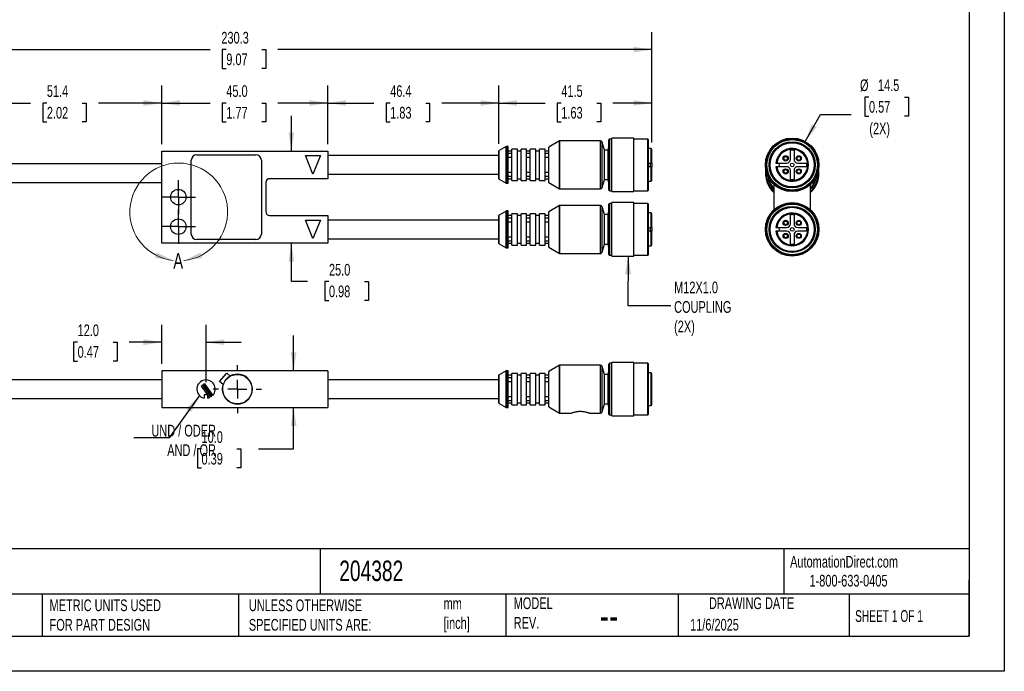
# Model space of a CAD drawing. Header units: millimetres. Extents: x 0 to 419, y 0 to 324.
# Tile 2 of 4: x 152 to 419, y 0 to 177. Entities that reach past the tile are written whole.
import ezdxf

# ---------------------------------------------------------------- set-up
doc = ezdxf.new("R2010")
doc.units = ezdxf.units.MM
doc.header["$LTSCALE"] = 1.5
doc.linetypes.add('CENTERX2', pattern=[20.32, 12.7, -2.54, 2.54, -2.54])
doc.layers.add('CENTER', color=40, linetype='CENTERX2')
doc.layers.add('DIMENSIONS', color=140, linetype='Continuous', lineweight=25)
doc.layers.add('TEXT', color=140, linetype='Continuous', lineweight=25)
doc.styles.add('SLDTEXTSTYLE0', font='TXT', dxfattribs={"width": 0.7})
doc.styles.add('SLDTEXTSTYLE1', font='TXT', dxfattribs={"width": 0.65})
doc.dimstyles.new('SLDDIMSTYLE0', dxfattribs={"dimtxt": 3.237012, "dimasz": 4.953, "dimexe": 0, "dimexo": 0.0625, "dimgap": 0.809253, "dimtad": 0, "dimtih": 1, "dimtoh": 1, "dimdec": 1, "dimrnd": 1e-09, "dimzin": 4, "dimdsep": 46, "dimtxsty": 'SLDTEXTSTYLE0', "dimsah": 1, "dimcen": 0.09, "dimadec": 0, "dimazin": 1, "dimtfac": 1, "dimtdec": 1, "dimtofl": 0, "dimtmove": 0, "dimatfit": 3, "dimfxl": 0, "dimfrac": 2, "dimtolj": 1, "dimtzin": 12, "dimarcsym": 0})
doc.dimstyles.new('SLDDIMSTYLE1', dxfattribs={"dimtxt": 3.237012, "dimasz": 4.953, "dimexe": 0, "dimexo": 0.0625, "dimgap": 0.809253, "dimtad": 0, "dimtih": 1, "dimtoh": 1, "dimdec": 1, "dimrnd": 1e-09, "dimzin": 12, "dimdsep": 46, "dimtxsty": 'SLDTEXTSTYLE0', "dimsah": 1, "dimcen": 0.09, "dimadec": 0, "dimazin": 3, "dimtfac": 1, "dimtdec": 1, "dimtofl": 0, "dimtmove": 0, "dimatfit": 3, "dimfxl": 0, "dimfrac": 2, "dimtolj": 1, "dimtzin": 12, "dimarcsym": 0})
doc.dimstyles.new('SLDDIMSTYLE2', dxfattribs={"dimtxt": 3.237012, "dimasz": 4.953, "dimexe": 0, "dimexo": 0.0625, "dimgap": 0.809253, "dimtad": 0, "dimtih": 1, "dimtoh": 1, "dimdec": 1, "dimrnd": 1e-09, "dimzin": 4, "dimdsep": 46, "dimtxsty": 'SLDTEXTSTYLE0', "dimsah": 1, "dimcen": 0.09, "dimadec": 0, "dimazin": 1, "dimtfac": 1, "dimtdec": 1, "dimtmove": 0, "dimatfit": 0, "dimfxl": 0, "dimfrac": 2, "dimtolj": 1, "dimtzin": 12, "dimarcsym": 0})
doc.dimstyles.new('SLDDIMSTYLE3', dxfattribs={"dimtxt": 0.18, "dimasz": 4.953, "dimexe": 0, "dimexo": 0.0625, "dimgap": 0, "dimtad": 0, "dimtih": 1, "dimtoh": 1, "dimdec": 0, "dimrnd": 1e-09, "dimzin": 0, "dimdsep": 46, "dimtxsty": 'Standard', "dimsah": 1, "dimcen": 0.09, "dimadec": 0, "dimazin": 0, "dimtfac": 4.953, "dimtdec": 0, "dimtofl": 0, "dimtmove": 0, "dimatfit": 3, "dimfxl": 0, "dimfrac": 2, "dimtolj": 1, "dimtzin": 0, "dimarcsym": 0})
doc.dimstyles.new('SLDDIMSTYLE4', dxfattribs={"dimtxt": 3.237012, "dimasz": 4.953, "dimexe": 0, "dimexo": 0.0625, "dimgap": 0.809253, "dimtad": 0, "dimtih": 1, "dimtoh": 1, "dimdec": 1, "dimrnd": 1e-09, "dimzin": 12, "dimdsep": 46, "dimtxsty": 'SLDTEXTSTYLE0', "dimsah": 1, "dimcen": 0, "dimadec": 0, "dimazin": 3, "dimtfac": 1, "dimtdec": 1, "dimtofl": 0, "dimtmove": 0, "dimatfit": 3, "dimfxl": 0, "dimfrac": 2, "dimtolj": 1, "dimtzin": 12, "dimarcsym": 0})

# ---------------------------------------------------------------- blocks, each defined once
blk = doc.blocks.new('_D_1')
at = {"layer": 'DIMENSIONS'}
for p, q in [((139.29, 140.76), (139.29, 158.85)), ((190.69, 142.97), (190.69, 158.85)), ((139.29, 154.09), (155.15, 154.09)), ((159.54, 154.09), (158.45, 154.09)), ((158.45, 154.09), (158.45, 148.95)), ((169.16, 154.09), (170.24, 154.09)), ((170.24, 154.09), (170.24, 148.95)), ((190.69, 154.09), (173.54, 154.09)), ((158.45, 148.95), (159.54, 148.95)), ((170.24, 148.95), (169.16, 148.95))]:
    blk.add_line(p, q, dxfattribs=at)
for points in [[(139.29, 154.09), (144.24, 153.33), (144.24, 154.85)], [(190.69, 154.09), (185.74, 154.85), (185.74, 153.33)]]:
    blk.add_solid(points, dxfattribs=at)
at = {"layer": 'DIMENSIONS', "char_height": 3.175, "attachment_point": 1, "style": 'SLDTEXTSTYLE0'}
for s, insert in [('51.4', (159.54, 158.91)), ('2.02', (159.54, 153.04))]:
    blk.add_mtext(s, dxfattribs=dict(at, insert=insert))
blk = doc.blocks.new('_D_2')
at = {"layer": 'DIMENSIONS'}
for p, q in [((190.69, 142.97), (190.69, 158.85)), ((235.69, 142.97), (235.69, 158.85)), ((190.69, 154.09), (203.81, 154.09)), ((208.19, 154.09), (207.11, 154.09)), ((207.11, 154.09), (207.11, 148.95)), ((217.81, 154.09), (218.9, 154.09)), ((218.9, 154.09), (218.9, 148.95)), ((235.69, 154.09), (222.2, 154.09)), ((207.11, 148.95), (208.19, 148.95)), ((218.9, 148.95), (217.81, 148.95))]:
    blk.add_line(p, q, dxfattribs=at)
for points in [[(190.69, 154.09), (195.64, 153.33), (195.64, 154.85)], [(235.69, 154.09), (230.74, 154.85), (230.74, 153.33)]]:
    blk.add_solid(points, dxfattribs=at)
at = {"layer": 'DIMENSIONS', "char_height": 3.175, "attachment_point": 1, "style": 'SLDTEXTSTYLE0'}
for s, insert in [('45.0', (208.19, 158.91)), ('1.77', (208.19, 153.04))]:
    blk.add_mtext(s, dxfattribs=dict(at, insert=insert))
blk = doc.blocks.new('_D_3')
at = {"layer": 'DIMENSIONS'}
for p, q in [((235.69, 142.97), (235.69, 158.85)), ((282.09, 143.01), (282.09, 158.85)), ((235.69, 154.09), (248.23, 154.09)), ((252.62, 154.09), (251.53, 154.09)), ((251.53, 154.09), (251.53, 148.95)), ((262.24, 154.09), (263.32, 154.09)), ((263.32, 154.09), (263.32, 148.95)), ((282.09, 154.09), (266.62, 154.09)), ((251.53, 148.95), (252.62, 148.95)), ((263.32, 148.95), (262.24, 148.95))]:
    blk.add_line(p, q, dxfattribs=at)
for points in [[(235.69, 154.09), (240.64, 153.33), (240.64, 154.85)], [(282.09, 154.09), (277.14, 154.85), (277.14, 153.33)]]:
    blk.add_solid(points, dxfattribs=at)
at = {"layer": 'DIMENSIONS', "char_height": 3.175, "attachment_point": 1, "style": 'SLDTEXTSTYLE0'}
for s, insert in [('46.4', (252.62, 158.91)), ('1.83', (252.62, 153.04))]:
    blk.add_mtext(s, dxfattribs=dict(at, insert=insert))
blk = doc.blocks.new('_D_4')
at = {"layer": 'DIMENSIONS'}
for p, q in [((282.09, 143.01), (282.09, 158.85)), ((323.59, 143.42), (323.59, 158.85)), ((282.09, 154.09), (294.62, 154.09)), ((299.01, 154.09), (297.92, 154.09)), ((297.92, 154.09), (297.92, 148.95)), ((308.63, 154.09), (309.71, 154.09)), ((309.71, 154.09), (309.71, 148.95)), ((323.59, 154.09), (313.01, 154.09)), ((297.92, 148.95), (299.01, 148.95)), ((309.71, 148.95), (308.63, 148.95))]:
    blk.add_line(p, q, dxfattribs=at)
for points in [[(282.09, 154.09), (287.04, 153.33), (287.04, 154.85)], [(323.59, 154.09), (318.64, 154.85), (318.64, 153.33)]]:
    blk.add_solid(points, dxfattribs=at)
at = {"layer": 'DIMENSIONS', "char_height": 3.175, "attachment_point": 1, "style": 'SLDTEXTSTYLE0'}
for s, insert in [('41.5', (299.01, 158.91)), ('1.63', (299.01, 153.04))]:
    blk.add_mtext(s, dxfattribs=dict(at, insert=insert))
blk = doc.blocks.new('_D_5')
at = {"layer": 'DIMENSIONS'}
for p, q in [((93.29, 142.27), (93.29, 173.33)), ((323.59, 143.42), (323.59, 173.33)), ((93.29, 168.57), (203.81, 168.57)), ((208.19, 168.57), (207.11, 168.57)), ((207.11, 168.57), (207.11, 163.42)), ((217.81, 168.57), (218.9, 168.57)), ((218.9, 168.57), (218.9, 163.42)), ((323.59, 168.57), (222.2, 168.57)), ((207.11, 163.42), (208.19, 163.42)), ((218.9, 163.42), (217.81, 163.42))]:
    blk.add_line(p, q, dxfattribs=at)
for points in [[(93.29, 168.57), (98.24, 167.81), (98.24, 169.33)], [(323.59, 168.57), (318.64, 169.33), (318.64, 167.81)]]:
    blk.add_solid(points, dxfattribs=at)
at = {"layer": 'DIMENSIONS', "char_height": 3.175, "attachment_point": 1, "style": 'SLDTEXTSTYLE0'}
for s, insert in [('230.3', (206.85, 173.38)), ('9.07', (208.19, 167.52))]:
    blk.add_mtext(s, dxfattribs=dict(at, insert=insert))
blk = doc.blocks.new('_D_6')
at = {"layer": 'DIMENSIONS'}
for p, q in [((225.83, 141.07), (225.83, 150.59)), ((225.83, 105.65), (225.83, 116.07)), ((230.19, 105.65), (225.83, 105.65)), ((236.02, 105.65), (234.93, 105.65)), ((234.93, 105.65), (234.93, 100.51)), ((245.64, 105.65), (246.73, 105.65)), ((246.73, 105.65), (246.73, 100.51)), ((234.93, 100.51), (236.02, 100.51)), ((246.73, 100.51), (245.64, 100.51))]:
    blk.add_line(p, q, dxfattribs=at)
for points in [[(225.83, 141.07), (226.59, 146.02), (225.07, 146.02)], [(225.83, 116.07), (225.07, 111.11), (226.59, 111.11)]]:
    blk.add_solid(points, dxfattribs=at)
at = {"layer": 'DIMENSIONS', "char_height": 3.175, "attachment_point": 1, "style": 'SLDTEXTSTYLE0'}
for s, insert in [('25.0', (236.02, 110.47)), ('0.98', (236.02, 104.6))]:
    blk.add_mtext(s, dxfattribs=dict(at, insert=insert))
blk = doc.blocks.new('SW_CENTERMARKSYMBOL_0')
at = {"layer": 'CENTER', "color": 0}
for p, q in [((0, 2.54), (0, 4.64)), ((-2.54, 0), (-4.64, 0)), ((0, 0), (-2.54, 0)), ((0, 0), (0, 2.54)), ((0, 0), (0, -2.54)), ((0, 0), (2.54, 0)), ((2.54, 0), (4.64, 0)), ((0, -2.54), (0, -4.64))]:
    blk.add_line(p, q, dxfattribs=at)
blk = doc.blocks.new('SW_CENTERMARKSYMBOL_1')
at = {"layer": 'CENTER', "color": 0}
for p, q in [((0, 2.54), (0, 4.64)), ((-2.54, 0), (-4.64, 0)), ((0, 0), (-2.54, 0)), ((0, 0), (0, 2.54)), ((0, 0), (0, -2.54)), ((0, 0), (2.54, 0)), ((2.54, 0), (4.64, 0)), ((0, -2.54), (0, -4.64))]:
    blk.add_line(p, q, dxfattribs=at)
blk = doc.blocks.new('_D_7')
at = {"layer": 'DIMENSIONS'}
for p, q in [((382.42, 155.68), (381.33, 155.68)), ((381.33, 155.68), (381.33, 150.53)), ((392.04, 155.68), (393.13, 155.68)), ((393.13, 155.68), (393.13, 150.53)), ((365.15, 143.64), (369.26, 150.98)), ((369.26, 150.98), (377.59, 150.98)), ((381.33, 150.53), (382.42, 150.53)), ((393.13, 150.53), (392.04, 150.53))]:
    blk.add_line(p, q, dxfattribs=at)
blk.add_solid([(365.15, 143.64), (368.23, 147.59), (366.9, 148.33)], dxfattribs=at)
at = {"layer": 'DIMENSIONS', "char_height": 3.175, "attachment_point": 1, "style": 'SLDTEXTSTYLE0'}
for s, insert in [('%%c', (379.98, 160.5)), ('14.5', (384.86, 160.5)), ('0.57', (382.42, 154.63)), ('(2X)', (382.51, 148.76))]:
    blk.add_mtext(s, dxfattribs=dict(at, insert=insert))
blk = doc.blocks.new('_D_13')
at = {"layer": 'DIMENSIONS'}
for p, q in [((226.45, 81.51), (226.45, 91.03)), ((226.45, 60.29), (226.45, 71.51)), ((201.47, 60.29), (200.38, 60.29)), ((200.38, 60.29), (200.38, 55.14)), ((211.09, 60.29), (212.17, 60.29)), ((212.17, 60.29), (212.17, 55.14)), ((216.92, 60.29), (226.45, 60.29)), ((200.38, 55.14), (201.47, 55.14)), ((212.17, 55.14), (211.09, 55.14))]:
    blk.add_line(p, q, dxfattribs=at)
for points in [[(226.45, 81.51), (227.21, 86.46), (225.68, 86.46)], [(226.45, 71.51), (225.68, 66.55), (227.21, 66.55)]]:
    blk.add_solid(points, dxfattribs=at)
at = {"layer": 'DIMENSIONS', "char_height": 3.175, "attachment_point": 1, "style": 'SLDTEXTSTYLE0'}
for s, insert in [('10.0', (201.47, 65.1)), ('0.39', (201.47, 59.23))]:
    blk.add_mtext(s, dxfattribs=dict(at, insert=insert))
blk = doc.blocks.new('_D_14')
at = {"layer": 'DIMENSIONS'}
for p, q in [((190.69, 83.41), (190.69, 93.99)), ((202.69, 78.41), (202.69, 93.99)), ((167.88, 89.23), (166.79, 89.23)), ((166.79, 89.23), (166.79, 84.09)), ((177.5, 89.23), (178.59, 89.23)), ((178.59, 89.23), (178.59, 84.09)), ((190.69, 89.23), (181.89, 89.23)), ((202.69, 89.23), (212.21, 89.23)), ((166.79, 84.09), (167.88, 84.09)), ((178.59, 84.09), (177.5, 84.09))]:
    blk.add_line(p, q, dxfattribs=at)
for points in [[(190.69, 89.23), (185.74, 89.99), (185.74, 88.47)], [(202.69, 89.23), (207.64, 88.47), (207.64, 89.99)]]:
    blk.add_solid(points, dxfattribs=at)
at = {"layer": 'DIMENSIONS', "char_height": 3.175, "attachment_point": 1, "style": 'SLDTEXTSTYLE0'}
for s, insert in [('12.0', (167.88, 94.05)), ('0.47', (167.88, 88.18))]:
    blk.add_mtext(s, dxfattribs=dict(at, insert=insert))
blk = doc.blocks.new('SW_CENTERMARKSYMBOL_4')
at = {"layer": 'CENTER', "color": 0}
for p, q in [((0, 5.08), (0, 6.54)), ((-5.08, 0), (-6.54, 0)), ((0, 0), (-2.54, 0)), ((0, 0), (0, 2.54)), ((0, 0), (0, -2.54)), ((0, 0), (2.54, 0)), ((5.08, 0), (6.54, 0)), ((0, -5.08), (0, -6.54))]:
    blk.add_line(p, q, dxfattribs=at)

msp = doc.modelspace()

# ---------------------------------------------------------------- linework, layer by layer
at = {"color": 7, "linetype": 'Continuous'}
for p, q in [((419.1, 323.85), (419.1, 0)), ((419.1, 0), (0, 0))]:
    msp.add_line(p, q, dxfattribs=at)
for p, q in [((312.69, 144.32), (312.13, 144.32)), ((312.13, 130.32), (312.13, 144.32)), ((318.69, 144.57), (312.69, 144.57)), ((312.69, 130.07), (312.69, 144.57)), ((318.69, 130.07), (318.69, 144.57)), ((322.44, 144.32), (318.69, 144.32)), ((322.69, 144.17), (322.44, 144.32)), ((322.44, 130.32), (322.44, 144.32)), ((322.69, 130.46), (322.69, 144.17)), ((284.06, 142.3), (282.14, 141.19)), ((284.06, 132.33), (284.06, 142.3)), ((284.49, 142.32), (284.11, 142.32)), ((284.11, 132.32), (284.11, 142.32)), ((284.49, 132.32), (284.49, 142.32)), ((284.59, 132.42), (284.59, 142.22)), ((287.09, 141.57), (285.59, 141.57)), ((285.59, 133.07), (285.59, 141.57)), ((287.09, 133.07), (287.09, 141.57)), ((289.59, 141.57), (288.09, 141.57)), ((288.09, 133.07), (288.09, 141.57)), ((289.59, 133.07), (289.59, 141.57)), ((292.09, 141.57), (290.59, 141.57)), ((290.59, 133.07), (290.59, 141.57)), ((292.09, 133.07), (292.09, 141.57)), ((294.59, 141.57), (293.09, 141.57)), ((293.09, 133.07), (293.09, 141.57)), ((294.59, 133.07), (294.59, 141.57)), ((295.59, 132.61), (295.59, 142.03)), ((298.56, 143.8), (295.64, 142.11)), ((295.64, 132.52), (295.64, 142.11)), ((298.56, 130.83), (298.56, 143.8)), ((309.63, 143.82), (298.61, 143.82)), ((298.61, 130.82), (298.61, 143.82)), ((309.63, 130.82), (309.63, 143.82)), ((310.69, 141.32), (310.12, 143.45)), ((310.12, 131.19), (310.12, 143.45)), ((311.93, 144.13), (311.69, 141.32)), ((311.93, 130.5), (311.93, 144.13)), ((323.34, 141.77), (322.69, 141.77)), ((323.59, 141.52), (323.34, 141.77)), ((323.34, 137.82), (323.34, 141.77)), ((323.59, 137.82), (323.59, 141.52)), ((190.69, 116.07), (190.69, 141.07)), ((190.69, 141.07), (235.69, 141.07)), ((200.19, 140.07), (216.19, 140.07)), ((229.69, 139.82), (233.69, 139.82)), ((231.69, 134.82), (229.69, 139.82)), ((233.69, 139.82), (231.69, 134.82)), ((235.69, 141.07), (235.69, 133.57)), ((282.09, 139.84), (235.69, 139.84)), ((282.09, 133.53), (282.09, 141.1)), ((282.14, 133.44), (282.14, 141.19)), ((285.59, 141.07), (284.59, 141.07)), ((284.59, 140.49), (285.59, 140.49)), ((285.59, 139.32), (284.59, 139.32)), ((288.09, 141.07), (287.09, 141.07)), ((290.59, 141.07), (289.59, 141.07)), ((289.59, 140.49), (290.59, 140.49)), ((290.59, 139.32), (289.59, 139.32)), ((293.09, 141.07), (292.09, 141.07)), ((295.59, 141.07), (294.59, 141.07)), ((294.59, 140.49), (295.59, 140.49)), ((295.59, 139.32), (294.59, 139.32)), ((311.69, 141.32), (310.69, 141.32)), ((310.69, 133.32), (310.69, 141.32)), ((311.69, 133.32), (311.69, 141.32)), ((361.1, 138.82), (361.1, 141.29)), ((362.1, 141.29), (362.1, 138.82)), ((190.69, 137.57), (139.29, 137.57)), ((198.69, 118.57), (198.69, 138.57)), ((217.69, 138.57), (217.69, 118.57)), ((322.69, 137.82), (323.34, 137.82)), ((323.34, 136.82), (322.69, 136.82)), ((323.09, 137.82), (323.09, 136.82)), ((323.34, 132.87), (323.34, 136.82)), ((323.59, 137.82), (323.59, 136.82)), ((323.59, 133.12), (323.59, 136.82)), ((357.43, 137.82), (360.1, 137.82)), ((360.1, 136.82), (357.43, 136.82)), ((363.1, 137.82), (365.57, 137.82)), ((365.57, 136.82), (363.1, 136.82)), ((235.69, 133.57), (219.89, 133.57)), ((235.69, 134.79), (282.09, 134.79)), ((284.59, 135.32), (285.59, 135.32)), ((285.59, 134.14), (284.59, 134.14)), ((284.59, 133.57), (285.59, 133.57)), ((287.09, 133.57), (288.09, 133.57)), ((289.59, 135.32), (290.59, 135.32)), ((290.59, 134.14), (289.59, 134.14)), ((289.59, 133.57), (290.59, 133.57)), ((292.09, 133.57), (293.09, 133.57)), ((294.59, 135.32), (295.59, 135.32)), ((295.59, 134.14), (294.59, 134.14)), ((294.59, 133.57), (295.59, 133.57)), ((361.1, 133.35), (361.1, 135.82)), ((362.1, 135.82), (362.1, 133.35)), ((368.63, 135.07), (368.61, 135.48)), ((368.72, 135.07), (368.69, 135.79)), ((368.75, 135.07), (368.7, 135.87)), ((139.29, 132.57), (190.69, 132.57)), ((218.89, 132.57), (218.89, 124.57)), ((282.14, 133.44), (284.06, 132.33)), ((284.11, 132.32), (284.49, 132.32)), ((285.59, 133.07), (287.09, 133.07)), ((288.09, 133.07), (289.59, 133.07)), ((290.59, 133.07), (292.09, 133.07)), ((293.09, 133.07), (294.59, 133.07)), ((295.64, 132.52), (298.56, 130.83)), ((298.61, 130.82), (309.63, 130.82)), ((310.12, 131.19), (310.69, 133.32)), ((310.69, 133.32), (311.69, 133.32)), ((311.69, 133.32), (311.93, 130.5)), ((322.69, 132.87), (323.34, 132.87)), ((323.34, 132.87), (323.59, 133.12)), ((356.6, 132.07), (356.6, 125.07)), ((366.6, 125.07), (366.6, 132.07)), ((312.13, 130.32), (312.69, 130.32)), ((312.69, 130.07), (318.69, 130.07)), ((318.69, 130.32), (322.44, 130.32)), ((322.44, 130.32), (322.69, 130.46)), ((298.56, 126.3), (295.64, 124.61)), ((298.56, 113.33), (298.56, 126.3)), ((309.63, 126.32), (298.61, 126.32)), ((298.61, 113.32), (298.61, 126.32)), ((309.63, 113.32), (309.63, 126.32)), ((310.69, 123.82), (310.12, 125.95)), ((310.12, 113.69), (310.12, 125.95)), ((311.93, 126.63), (311.69, 123.82)), ((311.93, 113), (311.93, 126.63)), ((312.69, 126.82), (312.13, 126.82)), ((312.13, 112.82), (312.13, 126.82)), ((318.69, 127.07), (312.69, 127.07)), ((312.69, 112.57), (312.69, 127.07)), ((318.69, 112.57), (318.69, 127.07)), ((322.44, 126.82), (318.69, 126.82)), ((322.69, 126.67), (322.44, 126.82)), ((322.44, 112.82), (322.44, 126.82)), ((322.69, 112.96), (322.69, 126.67)), ((219.89, 123.57), (235.69, 123.57)), ((235.69, 123.57), (235.69, 116.07)), ((282.09, 116.03), (282.09, 123.6)), ((284.06, 124.8), (282.14, 123.69)), ((282.14, 115.94), (282.14, 123.69)), ((284.06, 114.83), (284.06, 124.8)), ((284.49, 124.82), (284.11, 124.82)), ((284.11, 114.82), (284.11, 124.82)), ((284.49, 114.82), (284.49, 124.82)), ((284.59, 114.92), (284.59, 124.72)), ((285.59, 123.57), (284.59, 123.57)), ((284.59, 122.99), (285.59, 122.99)), ((287.09, 124.07), (285.59, 124.07)), ((285.59, 115.57), (285.59, 124.07)), ((287.09, 115.57), (287.09, 124.07)), ((288.09, 123.57), (287.09, 123.57)), ((289.59, 124.07), (288.09, 124.07)), ((288.09, 115.57), (288.09, 124.07)), ((289.59, 115.57), (289.59, 124.07)), ((290.59, 123.57), (289.59, 123.57)), ((289.59, 122.99), (290.59, 122.99)), ((292.09, 124.07), (290.59, 124.07)), ((290.59, 115.57), (290.59, 124.07)), ((292.09, 115.57), (292.09, 124.07)), ((293.09, 123.57), (292.09, 123.57)), ((294.59, 124.07), (293.09, 124.07)), ((293.09, 115.57), (293.09, 124.07)), ((294.59, 115.57), (294.59, 124.07)), ((295.59, 123.57), (294.59, 123.57)), ((294.59, 122.99), (295.59, 122.99)), ((295.59, 115.11), (295.59, 124.53)), ((295.64, 115.02), (295.64, 124.61)), ((311.69, 123.82), (310.69, 123.82)), ((310.69, 115.82), (310.69, 123.82)), ((311.69, 115.82), (311.69, 123.82)), ((323.34, 124.27), (322.69, 124.27)), ((323.59, 124.02), (323.34, 124.27)), ((323.34, 120.32), (323.34, 124.27)), ((323.59, 120.32), (323.59, 124.02)), ((361.1, 121.32), (361.1, 123.79)), ((362.1, 123.79), (362.1, 121.32)), ((229.69, 122.32), (233.69, 122.32)), ((231.69, 117.32), (229.69, 122.32)), ((233.69, 122.32), (231.69, 117.32)), ((282.09, 122.34), (235.69, 122.34)), ((285.59, 121.82), (284.59, 121.82)), ((290.59, 121.82), (289.59, 121.82)), ((295.59, 121.82), (294.59, 121.82)), ((322.69, 120.32), (323.34, 120.32)), ((323.09, 120.32), (323.09, 119.32)), ((323.59, 120.32), (323.59, 119.32)), ((357.43, 120.32), (360.1, 120.32)), ((363.1, 120.32), (365.57, 120.32)), ((284.59, 117.82), (285.59, 117.82)), ((289.59, 117.82), (290.59, 117.82)), ((294.59, 117.82), (295.59, 117.82)), ((323.34, 119.32), (322.69, 119.32)), ((323.34, 115.37), (323.34, 119.32)), ((323.59, 115.62), (323.59, 119.32)), ((360.1, 119.32), (357.43, 119.32)), ((361.1, 115.85), (361.1, 118.32)), ((362.1, 118.32), (362.1, 115.85)), ((365.57, 119.32), (363.1, 119.32)), ((235.69, 116.07), (190.69, 116.07)), ((216.19, 117.07), (200.19, 117.07)), ((235.69, 117.29), (282.09, 117.29)), ((282.14, 115.94), (284.06, 114.83)), ((284.11, 114.82), (284.49, 114.82)), ((285.59, 116.64), (284.59, 116.64)), ((284.59, 116.07), (285.59, 116.07)), ((285.59, 115.57), (287.09, 115.57)), ((287.09, 116.07), (288.09, 116.07)), ((288.09, 115.57), (289.59, 115.57)), ((290.59, 116.64), (289.59, 116.64)), ((289.59, 116.07), (290.59, 116.07)), ((290.59, 115.57), (292.09, 115.57)), ((292.09, 116.07), (293.09, 116.07)), ((293.09, 115.57), (294.59, 115.57)), ((295.59, 116.64), (294.59, 116.64)), ((294.59, 116.07), (295.59, 116.07)), ((295.64, 115.02), (298.56, 113.33)), ((310.12, 113.69), (310.69, 115.82)), ((310.69, 115.82), (311.69, 115.82)), ((311.69, 115.82), (311.93, 113)), ((322.69, 115.37), (323.34, 115.37)), ((323.34, 115.37), (323.59, 115.62)), ((298.61, 113.32), (309.63, 113.32)), ((312.13, 112.82), (312.69, 112.82)), ((312.69, 112.57), (318.69, 112.57)), ((318.69, 112.82), (322.44, 112.82)), ((322.44, 112.82), (322.69, 112.96)), ((298.56, 82.99), (295.64, 81.3)), ((298.56, 70.02), (298.56, 82.99)), ((309.63, 83.01), (298.61, 83.01)), ((298.61, 70.01), (298.61, 83.01)), ((309.63, 70.01), (309.63, 83.01)), ((311.93, 83.32), (311.69, 80.51)), ((311.93, 69.69), (311.93, 83.32)), ((312.69, 83.51), (312.13, 83.51)), ((312.13, 69.51), (312.13, 83.51)), ((318.69, 83.76), (312.69, 83.76)), ((312.69, 69.26), (312.69, 83.76)), ((318.69, 69.26), (318.69, 83.76)), ((322.44, 83.51), (318.69, 83.51)), ((322.69, 83.36), (322.44, 83.51)), ((322.44, 69.51), (322.44, 83.51)), ((322.69, 69.65), (322.69, 83.36)), ((190.69, 81.51), (190.69, 71.51)), ((235.69, 81.51), (190.69, 81.51)), ((206.39, 78.57), (208.32, 80.87)), ((208.32, 80.87), (209.27, 80.07)), ((209.25, 80.06), (209.26, 80.08)), ((235.69, 81.51), (235.69, 71.51)), ((282.09, 72.72), (282.09, 80.29)), ((284.06, 81.49), (282.14, 80.38)), ((282.14, 72.63), (282.14, 80.38)), ((284.06, 71.52), (284.06, 81.49)), ((284.49, 81.51), (284.11, 81.51)), ((284.11, 71.51), (284.11, 81.51)), ((284.49, 71.51), (284.49, 81.51)), ((284.59, 71.61), (284.59, 81.41)), ((285.59, 80.26), (284.59, 80.26)), ((287.09, 80.76), (285.59, 80.76)), ((285.59, 72.26), (285.59, 80.76)), ((287.09, 72.26), (287.09, 80.76)), ((288.09, 80.26), (287.09, 80.26)), ((289.59, 80.76), (288.09, 80.76)), ((288.09, 72.26), (288.09, 80.76)), ((289.59, 72.26), (289.59, 80.76)), ((290.59, 80.26), (289.59, 80.26)), ((292.09, 80.76), (290.59, 80.76)), ((290.59, 72.26), (290.59, 80.76)), ((292.09, 72.26), (292.09, 80.76)), ((293.09, 80.26), (292.09, 80.26)), ((294.59, 80.76), (293.09, 80.76)), ((293.09, 72.26), (293.09, 80.76)), ((294.59, 72.26), (294.59, 80.76)), ((295.59, 80.26), (294.59, 80.26)), ((295.59, 71.8), (295.59, 81.22)), ((295.64, 71.71), (295.64, 81.3)), ((310.69, 80.51), (310.12, 82.64)), ((310.12, 70.38), (310.12, 82.64)), ((311.69, 80.51), (310.69, 80.51)), ((310.69, 72.51), (310.69, 80.51)), ((311.69, 72.51), (311.69, 80.51)), ((323.34, 80.93), (322.69, 80.93)), ((323.34, 72.06), (323.34, 80.93)), ((323.59, 72.31), (323.59, 80.68)), ((190.69, 79.01), (139.29, 79.01)), ((204.06, 74.42), (201.71, 77.64)), ((201.91, 77.79), (204.26, 74.56)), ((202.26, 77.94), (204.54, 74.82)), ((207.34, 77.78), (206.39, 78.57)), ((207.34, 77.78), (207.35, 77.8)), ((282.09, 79.03), (235.69, 79.03)), ((284.59, 79.68), (285.59, 79.68)), ((285.59, 78.51), (284.59, 78.51)), ((289.59, 79.68), (290.59, 79.68)), ((290.59, 78.51), (289.59, 78.51)), ((294.59, 79.68), (295.59, 79.68)), ((295.59, 78.51), (294.59, 78.51)), ((203.16, 75.01), (201.45, 77.35)), ((202.19, 75.01), (202.19, 74.06)), ((203.16, 75.01), (202.19, 75.01)), ((203.73, 74.23), (203.19, 74.98)), ((203.19, 74.06), (203.19, 74.98)), ((139.29, 74.01), (190.69, 74.01)), ((235.69, 73.98), (282.09, 73.98)), ((282.14, 72.63), (284.06, 71.52)), ((284.59, 74.51), (285.59, 74.51)), ((285.59, 73.33), (284.59, 73.33)), ((284.59, 72.76), (285.59, 72.76)), ((285.59, 72.26), (287.09, 72.26)), ((287.09, 72.76), (288.09, 72.76)), ((288.09, 72.26), (289.59, 72.26)), ((289.59, 74.51), (290.59, 74.51)), ((290.59, 73.33), (289.59, 73.33)), ((289.59, 72.76), (290.59, 72.76)), ((290.59, 72.26), (292.09, 72.26)), ((292.09, 72.76), (293.09, 72.76)), ((293.09, 72.26), (294.59, 72.26)), ((294.59, 74.51), (295.59, 74.51)), ((295.59, 73.33), (294.59, 73.33)), ((294.59, 72.76), (295.59, 72.76)), ((310.12, 70.38), (310.69, 72.51)), ((310.69, 72.51), (311.69, 72.51)), ((311.69, 72.51), (311.93, 69.69)), ((323.34, 72.06), (323.59, 72.31)), ((190.69, 71.51), (235.69, 71.51)), ((284.11, 71.51), (284.49, 71.51)), ((295.64, 71.71), (298.56, 70.02)), ((298.61, 70.01), (301.69, 70.01)), ((306.69, 70.01), (309.63, 70.01)), ((312.13, 69.51), (312.69, 69.51)), ((318.69, 69.51), (322.44, 69.51)), ((322.44, 69.51), (322.69, 69.65)), ((322.69, 72.06), (323.34, 72.06)), ((312.69, 69.26), (318.69, 69.26))]:
    msp.add_line(p, q)
at = {"flags": 128}
msp.add_lwpolyline([(368.85, 135.07), (368.77, 136.15), (368.76, 136.19)], dxfattribs=at)
for centre, radius in [((361.6, 137.32), 7.25), ((361.6, 137.32), 7), ((361.6, 137.32), 6.86), ((361.6, 137.32), 6.25), ((361.6, 137.32), 6), ((359.83, 139.08), 0.7), ((359.83, 139.08), 0.5), ((363.37, 139.08), 0.7), ((363.37, 139.08), 0.5), ((359.83, 135.55), 0.7), ((361.6, 137.32), 0.5), ((363.37, 135.55), 0.7), ((359.83, 135.55), 0.5), ((363.37, 135.55), 0.5), ((195.19, 128.57), 2.1), ((361.6, 119.82), 7.25), ((361.6, 119.82), 7), ((361.6, 119.82), 6.86), ((361.6, 119.82), 6.25), ((361.6, 119.82), 6), ((195.19, 120.57), 2.1), ((359.83, 121.58), 0.7), ((359.83, 121.58), 0.5), ((361.6, 119.82), 0.5), ((363.37, 121.58), 0.7), ((363.37, 121.58), 0.5), ((359.83, 118.05), 0.7), ((359.83, 118.05), 0.5), ((363.37, 118.05), 0.7), ((363.37, 118.05), 0.5), ((211.19, 76.51), 4)]:
    msp.add_circle(centre, radius)
for centre, radius, start, end in [((312.13, 144.12), 0.2, 90, 175), ((284.11, 142.22), 0.1, 90, 120), ((284.49, 142.22), 0.1, 0, 90), ((295.69, 142.03), 0.1, 120, 180), ((298.61, 143.72), 0.1, 90, 120), ((309.63, 143.32), 0.5, 15, 90), ((361.6, 137.32), 4.45, 186.4514, 173.5486), ((361.6, 137.32), 4.2, 186.8371, 173.1629), ((200.19, 138.57), 1.5, 90, 180), ((216.19, 138.57), 1.5, 0, 90), ((282.19, 141.1), 0.1, 120, 180), ((360.1, 138.82), 1, 270, 0), ((361.6, 137.32), 4, 82.8192, 97.1808), ((363.1, 138.82), 1, 180, 270), ((361.6, 135.07), 7.25, 171.0732, 226.3972), ((357.7, 137.32), 0.5, 270, 90), ((360.1, 135.82), 1, 0, 90), ((363.1, 135.82), 1, 90, 180), ((361.6, 137.32), 4, 352.8192, 7.1808), ((219.89, 132.57), 1, 90, 180), ((282.19, 133.53), 0.1, 180, 240), ((361.6, 135.07), 7.15, 173.5355, 225.6291), ((361.6, 135.07), 7.13, 174.1542, 225.4321), ((361.6, 135.07), 7.03, 176.5953, 224.6391), ((361.6, 135.07), 6.62, 186.9538, 220.9994), ((361.6, 135.07), 6.5, 190.3399, 219.7151), ((361.6, 135.07), 6.49, 190.7089, 219.5725), ((361.6, 135.07), 7.03, 315.3609, 0), ((361.6, 135.07), 7.13, 314.5679, 0), ((361.6, 135.07), 7.15, 314.3709, 0), ((361.6, 135.07), 7.25, 313.6028, 0), ((361.6, 135.07), 6.63, 319.0006, 353.0462), ((361.6, 135.07), 6.5, 320.2849, 349.6601), ((361.6, 135.07), 6.49, 320.4275, 349.2911), ((284.11, 132.42), 0.1, 240, 270), ((284.49, 132.42), 0.1, 270, 0), ((295.69, 132.61), 0.1, 180, 240), ((298.61, 130.92), 0.1, 240, 270), ((309.63, 131.32), 0.5, 270, 345), ((361.6, 137.32), 4, 262.8192, 277.1808), ((312.13, 130.52), 0.2, 185, 270), ((298.61, 126.22), 0.1, 90, 120), ((309.63, 125.82), 0.5, 15, 90), ((312.13, 126.62), 0.2, 90, 175), ((219.89, 124.57), 1, 180, 270), ((282.19, 123.6), 0.1, 120, 180), ((284.11, 124.72), 0.1, 90, 120), ((284.49, 124.72), 0.1, 0, 90), ((295.69, 124.53), 0.1, 120, 180), ((361.6, 119.82), 4.45, 186.4514, 173.5486), ((361.6, 119.82), 4.2, 186.8371, 173.1629), ((361.6, 119.82), 4, 82.8192, 97.1808), ((357.7, 119.82), 0.5, 270, 90), ((360.1, 121.32), 1, 270, 0), ((363.1, 121.32), 1, 180, 270), ((361.6, 119.82), 4, 352.8192, 7.1808), ((200.19, 118.57), 1.5, 180, 270), ((216.19, 118.57), 1.5, 270, 0), ((360.1, 118.32), 1, 0, 90), ((363.1, 118.32), 1, 90, 180), ((282.19, 116.03), 0.1, 180, 240), ((284.11, 114.92), 0.1, 240, 270), ((284.49, 114.92), 0.1, 270, 0), ((295.69, 115.11), 0.1, 180, 240), ((361.6, 119.82), 4, 262.8192, 277.1808), ((298.61, 113.42), 0.1, 240, 270), ((309.63, 113.82), 0.5, 270, 345), ((312.13, 113.02), 0.2, 185, 270), ((298.61, 82.91), 0.1, 90, 120), ((309.63, 82.51), 0.5, 15, 90), ((312.13, 83.31), 0.2, 90, 175), ((211.19, 76.51), 4.05, 161.7385, 118.2615), ((282.19, 80.29), 0.1, 120, 180), ((284.11, 81.41), 0.1, 90, 120), ((284.49, 81.41), 0.1, 0, 90), ((295.69, 81.22), 0.1, 120, 180), ((202.69, 76.51), 2.5, 317.6852, 258.4234), ((202.69, 76.51), 1.5, 130.9285, 145.6195), ((202.69, 76.51), 1.5, 106.677, 121.3681), ((211.19, 76.51), 4.05, 161.4301, 161.7385), ((211.19, 76.51), 4.05, 118.5699, 161.4301), ((211.19, 76.51), 4.05, 118.2615, 118.5699), ((202.69, 76.51), 2.5, 281.4974, 294.6113), ((202.69, 76.51), 2.5, 303.2823, 309.0143), ((282.19, 72.72), 0.1, 180, 240), ((284.11, 71.61), 0.1, 240, 270), ((284.49, 71.61), 0.1, 270, 0), ((295.69, 71.8), 0.1, 180, 240), ((298.61, 70.11), 0.1, 240, 270), ((309.63, 70.51), 0.5, 270, 345), ((312.13, 69.71), 0.2, 185, 270)]:
    msp.add_arc(centre, radius, start, end)
at = {"color": 7, "linetype": 'Continuous', "lineweight": 18}
msp.add_arc((195.29, 124.55), 13.25, 276.1623, 263.6368, dxfattribs=at)
for points in [[(323.34, 137.82), (323.42, 137.82), (323.51, 137.82), (323.59, 137.82)], [(323.59, 136.82), (323.51, 136.82), (323.42, 136.82), (323.34, 136.82)], [(357.18, 137.82), (357.26, 137.82), (357.35, 137.82), (357.43, 137.82)], [(357.43, 136.82), (357.35, 136.82), (357.26, 136.82), (357.18, 136.82)], [(323.34, 120.32), (323.42, 120.32), (323.51, 120.32), (323.59, 120.32)], [(357.18, 120.32), (357.26, 120.32), (357.35, 120.32), (357.43, 120.32)], [(323.59, 119.32), (323.51, 119.32), (323.42, 119.32), (323.34, 119.32)], [(357.43, 119.32), (357.35, 119.32), (357.26, 119.32), (357.18, 119.32)], [(323.59, 80.68), (323.51, 80.76), (323.42, 80.84), (323.34, 80.93)]]:
    msp.add_open_spline(points, degree=3)
for points, knots in [([(301.69, 70.01), (301.69, 70.01), (301.69, 70.01), (301.7, 70.01), (301.72, 70.02), (301.75, 70.03), (301.78, 70.04), (301.83, 70.06), (301.92, 70.09), (302.1, 70.15), (302.41, 70.25), (302.79, 70.35), (303.15, 70.42), (303.46, 70.46), (303.7, 70.49), (303.94, 70.5), (304.11, 70.51), (304.19, 70.51)], [0, 0, 0, 0, 0.0357865, 0.0713575, 0.1068256, 0.1423043, 0.177907, 0.2137459, 0.2499311, 0.374709, 0.500074, 0.6259685, 0.7502351, 0.813533, 0.8757984, 0.9377205, 1, 1, 1, 1]), ([(304.19, 70.51), (304.24, 70.51), (304.33, 70.51), (304.47, 70.5), (304.61, 70.49), (304.75, 70.48), (304.88, 70.47), (305.02, 70.45), (305.26, 70.41), (305.59, 70.35), (305.97, 70.25), (306.28, 70.15), (306.47, 70.09), (306.58, 70.05), (306.64, 70.02), (306.68, 70.01), (306.69, 70.01), (306.69, 70.01)], [0, 0, 0, 0, 0.035677, 0.071142, 0.106526, 0.141958, 0.177569, 0.213489, 0.249841, 0.374082, 0.500002, 0.625341, 0.750145, 0.813208, 0.875469, 0.937531, 1, 1, 1, 1])]:
    msp.add_open_spline(points, degree=3, knots=knots)
for points in [[(193.83, 111.38), (189.31, 113.56), (188.87, 112.1)], [(196.72, 111.38), (201.68, 112.08), (201.24, 113.54)]]:
    msp.add_solid(points, dxfattribs=at)
at = {"layer": 'TEXT'}
for p, q in [((409.57, 314.32), (409.57, 9.52)), ((409.57, 33.19), (9.52, 33.19)), ((233.64, 33.19), (233.64, 20.95)), ((359.36, 33.19), (359.36, 20.95)), ((409.57, 9.52), (409.57, 24.77)), ((409.57, 20.95), (9.52, 20.95)), ((158.23, 20.95), (158.23, 9.52)), ((211.5, 20.95), (211.5, 9.52)), ((283.95, 20.95), (283.95, 9.52)), ((330.7, 20.95), (330.7, 9.52)), ((377.02, 20.95), (377.02, 9.52)), ((9.52, 9.52), (409.57, 9.52))]:
    msp.add_line(p, q, dxfattribs=at)

# ---------------------------------------------------------------- block references
at = {"layer": 'CENTER'}
for name, p in [('SW_CENTERMARKSYMBOL_0', (195.19, 128.57)), ('SW_CENTERMARKSYMBOL_1', (195.19, 120.57)), ('SW_CENTERMARKSYMBOL_4', (211.19, 76.51))]:
    msp.add_blockref(name, p, dxfattribs=at)

# ---------------------------------------------------------------- texts
at = {"color": 7, "linetype": 'Continuous', "lineweight": 18, "insert": (193.83, 113.42), "char_height": 4.23, "attachment_point": 1, "style": 'SLDTEXTSTYLE0'}
msp.add_mtext('A', dxfattribs=at)
at = {"color": 179, "linetype": 'Continuous', "lineweight": 18, "char_height": 3.175, "attachment_point": 1, "style": 'SLDTEXTSTYLE0'}
for s, insert in [('AutomationDirect.com', (361.04, 31.31)), ('1-800-633-0405', (366.29, 26.16))]:
    msp.add_mtext(s, dxfattribs=dict(at, insert=insert))
at = {"layer": 'DIMENSIONS', "char_height": 3.175, "style": 'SLDTEXTSTYLE0'}
for s, insert, attachment_point in [('M12X1.0^JCOUPLING^J(2X)', (329.59, 105.67), 1), ('UND / ODER^JAND / OR', (205.39, 66.84), 3)]:
    msp.add_mtext(s, dxfattribs=dict(at, insert=insert, attachment_point=attachment_point))
at = {"layer": 'TEXT'}
for s, insert, char_height, attachment_point, style in [('204382', (238.81, 30.03), 5.556, 1, 'SLDTEXTSTYLE0'), ('METRIC UNITS USED ^JFOR PART DESIGN', (160.28, 19.49), 3.175, 1, 'SLDTEXTSTYLE0'), ('UNLESS OTHERWISE ^JSPECIFIED UNITS ARE:', (214.3, 19.49), 3.175, 1, 'SLDTEXTSTYLE0'), ('mm^J[inch]', (267.1, 19.98), 3.175, 1, 'SLDTEXTSTYLE0'), ('MODEL ^JREV.', (286.1, 20.05), 3.175, 1, 'SLDTEXTSTYLE0'), ('DRAWING DATE', (350.59, 20.05), 3.175, 2, 'SLDTEXTSTYLE0'), ('SHEET 1 OF 1', (378.66, 16.58), 3.175, 1, 'SLDTEXTSTYLE1'), ('--', (309.45, 19.04), 7.937, 1, 'SLDTEXTSTYLE0'), ('11/6/2025', (333.92, 14.23), 3.175, 1, 'SLDTEXTSTYLE0')]:
    msp.add_mtext(s, dxfattribs=dict(at, insert=insert, char_height=char_height, attachment_point=attachment_point, style=style))

# ---------------------------------------------------------------- dimensions: what is measured, and where the dimension line sits
at = {"layer": 'DIMENSIONS'}
for base, p1, p2, dimstyle, picture, middle in [((323.59, 168.57), (93.29, 140.37), (323.59, 141.52), 'SLDDIMSTYLE1', '_D_5', (213, 168.57)), ((190.69, 154.09), (139.29, 138.85), (190.69, 141.07), 'SLDDIMSTYLE1', '_D_1', (164.35, 154.09)), ((235.69, 154.09), (190.69, 141.07), (235.69, 141.07), 'SLDDIMSTYLE0', '_D_2', (213, 154.09)), ((282.09, 154.09), (235.69, 141.07), (282.09, 141.1), 'SLDDIMSTYLE1', '_D_3', (257.43, 154.09)), ((323.59, 154.09), (282.09, 141.1), (323.59, 141.52), 'SLDDIMSTYLE1', '_D_4', (303.82, 154.09)), ((190.69, 89.23), (202.69, 76.51), (190.69, 81.51), 'SLDDIMSTYLE2', '_D_14', (172.69, 89.23))]:
    dim = msp.add_linear_dim(base=base, p1=p1, p2=p2, dimstyle=dimstyle, dxfattribs=at)
    dim.commit()
    dim.dimension.update_dxf_attribs({"geometry": picture, "text_midpoint": middle, "dimtype": 160})
dim = msp.add_diameter_dim_2p(p1=(358.05, 130.99), p2=(365.15, 143.64), text='<>\\P(2X)', dimstyle='SLDDIMSTYLE4', dxfattribs=at)
dim.commit()
dim.dimension.update_dxf_attribs({"geometry": '_D_7', "text_midpoint": (387.23, 152.65), "dimtype": 163})
for base, p1, p2, picture, middle in [((225.83, 116.07), (235.69, 141.07), (235.69, 116.07), '_D_6', (225.83, 105.65)), ((226.45, 71.51), (235.69, 81.51), (235.69, 71.51), '_D_13', (226.45, 60.29))]:
    dim = msp.add_linear_dim(base=base, p1=p1, p2=p2, angle=90, dimstyle='SLDDIMSTYLE2', dxfattribs=at)
    dim.commit()
    dim.dimension.update_dxf_attribs({"geometry": picture, "text_midpoint": middle, "dimtype": 160})

# ---------------------------------------------------------------- leaders
for points in [[(317.15, 112.57), (317.05, 99.17), (328.73, 99.17)], [(200.88, 74.78), (192.69, 63.28), (183.16, 63.28)]]:
    msp.add_leader(points, dimstyle='SLDDIMSTYLE3', dxfattribs=at)

doc.saveas('drawing.dxf')
